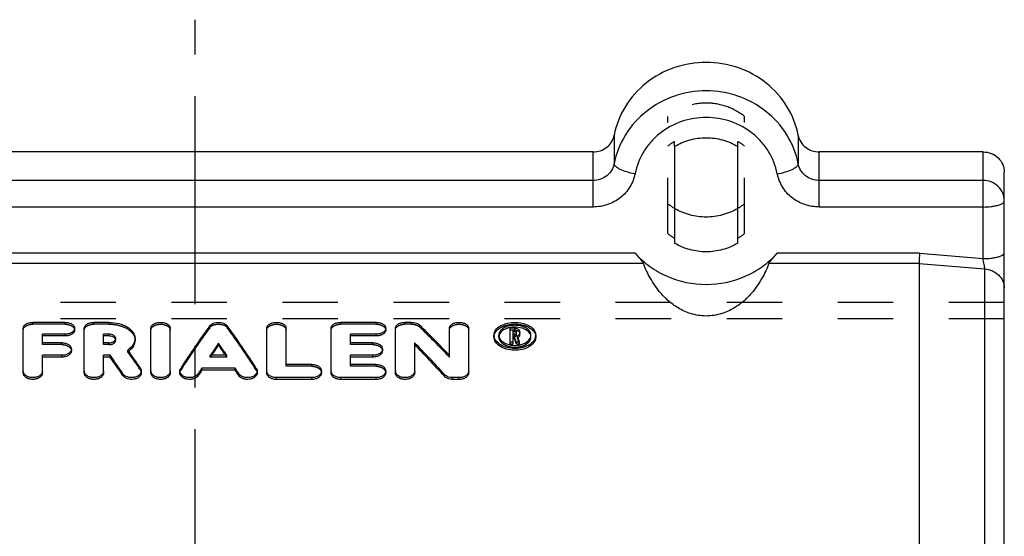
# Model space of a CAD drawing. Header units: millimetres. Extents: x 400 to 600, y 405 to 595.
# Tile 4 of 4: x 479 to 595, y 534 to 595. Entities that reach past the tile are written whole.
import ezdxf

# ---------------------------------------------------------------- set-up
doc = ezdxf.new("R2010")
doc.units = ezdxf.units.MM
doc.header["$LTSCALE"] = 65.185185
doc.linetypes.add('CENTER', pattern=[0.6, 0.375, -0.075, 0.075, -0.075])
doc.linetypes.add('HIDDEN', pattern=[0.2, 0.1, -0.1])
doc.layers.get('0').update_dxf_attribs({"linetype": 'CONTINUOUS'})
for name, color, linetype in [('ACHSEN_S', 7, 'CONTINUOUS'), ('DEFAULT_2', 8, 'HIDDEN'), ('KONST.EL_MIT_GEO', 7, 'CONTINUOUS')]:
    doc.layers.add(name, color=color, linetype=linetype)

msp = doc.modelspace()

# ---------------------------------------------------------------- linework, layer by layer
at = {"color": 7, "linetype": 'Continuous'}
for p, q in [((556.3, 580.05), (556.3, 568.68)), ((563.7, 568.68), (563.7, 580.05)), ((551.66, 567.5), (448.34, 567.5)), ((585.04, 567.5), (568.34, 567.5)), ((552.63, 566.3), (447.37, 566.3)), ((585, 566.3), (567.37, 566.3)), ((585, 566.3), (585, 507.87))]:
    msp.add_line(p, q, dxfattribs=at)
for points, knots in [([(556.3, 580.05), (556.85, 580.38), (558.06, 580.89), (560, 581.15), (561.94, 580.89), (563.15, 580.38), (563.7, 580.05)], [0, 0, 0, 0, 0.249227, 0.5, 0.750773, 1, 1, 1, 1]), ([(563.7, 572.76), (563.15, 572.43), (561.94, 571.92), (560, 571.66), (558.06, 571.92), (556.85, 572.43), (556.3, 572.76)], [0, 0, 0, 0, 0.249224, 0.5, 0.750776, 1, 1, 1, 1]), ([(563.7, 568.68), (563.15, 568.35), (561.94, 567.84), (560, 567.58), (558.06, 567.84), (556.85, 568.35), (556.3, 568.68)], [0, 0, 0, 0, 0.249223, 0.5, 0.750777, 1, 1, 1, 1]), ([(551.66, 567.5), (551.76, 567.39), (551.95, 567.18), (552.23, 566.86), (552.44, 566.61), (552.57, 566.43), (552.62, 566.34), (552.63, 566.3)], [0, 0, 0, 0, 0.280309, 0.558731, 0.81346, 0.919583, 1, 1, 1, 1]), ([(551.66, 567.5), (552.18, 566.93), (553.35, 565.88), (556.06, 564.33), (560, 563.51), (563.94, 564.33), (566.65, 565.88), (567.82, 566.93), (568.34, 567.5)], [0, 0, 0, 0, 0.123944, 0.248999, 0.5, 0.751, 0.876056, 1, 1, 1, 1]), ([(567.37, 566.3), (567.38, 566.34), (567.43, 566.43), (567.56, 566.61), (567.77, 566.86), (568.05, 567.18), (568.24, 567.39), (568.34, 567.5)], [0, 0, 0, 0, 0.080417, 0.18654, 0.441269, 0.719691, 1, 1, 1, 1]), ([(585.04, 567.5), (585.03, 567.27), (585.02, 566.94), (585.01, 566.54), (585, 566.37), (585, 566.3)], [0, 0, 0, 0, 0.581499, 0.827108, 1, 1, 1, 1]), ([(567.37, 566.3), (567.15, 565.72), (566.57, 564.49), (565.56, 563.02), (564.43, 561.86), (563.27, 561), (561.78, 560.31), (560, 560.03), (558.22, 560.31), (556.73, 561), (555.57, 561.86), (554.44, 563.02), (553.43, 564.49), (552.85, 565.72), (552.63, 566.3)], [0, 0, 0, 0, 0.091782, 0.198985, 0.260589, 0.329812, 0.409485, 0.5, 0.590515, 0.670188, 0.739412, 0.801015, 0.908218, 1, 1, 1, 1])]:
    msp.add_open_spline(points, degree=3, knots=knots, dxfattribs=at)
at = {"layer": 'ACHSEN_S', "color": 2, "linetype": 'CENTER'}
msp.add_line((500, 405.07), (500, 594.93), dxfattribs=at)
at = {"layer": 'DEFAULT_2', "color": 8, "linetype": 'HIDDEN'}
for p, q in [((555.5, 569.82), (555.5, 583.57)), ((564.5, 569.82), (564.5, 583.57)), ((556.3, 580.05), (556.3, 580.63)), ((563.7, 580.05), (563.7, 580.63))]:
    msp.add_line(p, q, dxfattribs=at)
for centre, start, end in [((559.88, 574.61), 120.7733, 128.7426), ((560.12, 574.61), 51.2574, 59.2267), ((559.89, 578.78), 231.2594, 239.2159), ((560.11, 578.78), 300.7841, 308.7406), ((559.88, 575.28), 231.2574, 239.2267), ((560.12, 575.28), 300.7733, 308.7426)]:
    msp.add_arc(centre, 7.01, start, end, dxfattribs=at)
msp.add_open_spline([(564.5, 583.57), (563.87, 584.07), (562.43, 584.87), (560, 585.27), (557.57, 584.87), (556.13, 584.07), (555.5, 583.57)], degree=3, knots=[0, 0, 0, 0, 0.248818, 0.5, 0.751182, 1, 1, 1, 1], dxfattribs=at)
at = {"layer": 'KONST.EL_MIT_GEO', "color": 7, "linetype": 'Continuous'}
for p, q in [((549.19, 581.35), (549.19, 578)), ((570.81, 581.35), (570.81, 578)), ((546.73, 579.4), (453.27, 579.4)), ((546.73, 572.93), (546.73, 579.4)), ((573.27, 572.93), (573.27, 579.4)), ((592.5, 579.4), (573.27, 579.4)), ((592.5, 566.87), (592.5, 579.4)), ((595, 422.99), (595, 577.01)), ((546.73, 576.05), (453.27, 576.05)), ((592.5, 576.05), (573.27, 576.05)), ((546.73, 572.93), (453.27, 572.93)), ((592.5, 572.93), (573.27, 572.93)), ((585.04, 567.5), (592.5, 566.87)), ((585, 566.3), (592.72, 565.65)), ((592.72, 434.35), (592.72, 565.65)), ((479.82, 553.46), (479.82, 558.69)), ((484.73, 559.38), (480.95, 559.38)), ((485.86, 558.48), (485.86, 558.69)), ((486.99, 553.46), (486.99, 558.69)), ((489.88, 559.38), (488.12, 559.38)), ((494.82, 553.46), (494.82, 558.69)), ((497.08, 553.46), (497.08, 558.69)), ((508.42, 553.46), (508.42, 558.69)), ((510.68, 554.44), (510.68, 558.69)), ((515.97, 553.46), (515.97, 558.69)), ((521.25, 559.38), (517.1, 559.38)), ((522.38, 558.48), (522.38, 558.69)), ((523.51, 553.46), (523.51, 558.69)), ((525.4, 559.38), (524.64, 559.38)), ((529.86, 555.52), (529.86, 558.69)), ((532.12, 553.46), (532.12, 558.69)), ((536.98, 556.83), (536.98, 558.69)), ((537.55, 558.69), (536.98, 558.69)), ((537.35, 557.98), (537.35, 558.46)), ((537.55, 558.46), (537.35, 558.46)), ((537.55, 558.25), (537.55, 558.46)), ((537.73, 558.09), (537.73, 558.35)), ((538.11, 557.88), (538.11, 558.35)), ((482.09, 556.98), (482.09, 557.99)), ((484.73, 557.99), (482.09, 557.99)), ((484.73, 557.78), (482.09, 557.78)), ((484.73, 557.78), (484.73, 557.99)), ((489.26, 556.98), (489.26, 557.99)), ((489.88, 557.99), (489.26, 557.99)), ((489.88, 557.78), (489.26, 557.78)), ((489.88, 557.78), (489.88, 557.99)), ((518.23, 556.98), (518.23, 557.99)), ((521.25, 557.99), (518.23, 557.99)), ((521.25, 557.78), (518.23, 557.78)), ((521.25, 557.78), (521.25, 557.99)), ((535.09, 557.88), (535.09, 557.9)), ((535.66, 557.9), (535.66, 557.88)), ((537.55, 558.25), (537.35, 558.25)), ((537.55, 557.98), (537.35, 557.98)), ((537.35, 556.83), (537.35, 557.74)), ((537.47, 557.74), (537.35, 557.74)), ((537.47, 557.53), (537.35, 557.53)), ((537.47, 557.53), (537.47, 557.74)), ((539.43, 557.88), (539.43, 557.9)), ((540, 557.9), (540, 557.88)), ((540, 557.66), (540, 557.7)), ((484.35, 556.98), (482.09, 556.98)), ((485.48, 556.04), (485.48, 556.25)), ((489.88, 556.98), (489.26, 556.98)), ((502.75, 556.72), (502.75, 556.94)), ((520.87, 556.98), (518.23, 556.98)), ((522, 556.04), (522, 556.25)), ((525.78, 553.46), (525.78, 556.98)), ((537.35, 557.04), (536.98, 557.04)), ((537.35, 556.83), (536.98, 556.83)), ((537.72, 556.83), (537.72, 557.04)), ((538.1, 557.04), (537.72, 557.04)), ((538.1, 556.83), (537.72, 556.83)), ((538.1, 556.83), (538.1, 557.04)), ((482.09, 553.46), (482.09, 555.51)), ((484.35, 555.51), (482.09, 555.51)), ((484.35, 555.3), (482.09, 555.3)), ((484.35, 555.3), (484.35, 555.51)), ((489.26, 553.46), (489.26, 555.51)), ((490.03, 555.51), (489.26, 555.51)), ((490.03, 555.3), (489.26, 555.3)), ((490.03, 555.3), (490.03, 555.51)), ((503.71, 555.51), (501.79, 555.51)), ((518.23, 554.44), (518.23, 555.51)), ((520.87, 555.51), (518.23, 555.51)), ((520.87, 555.3), (518.23, 555.3)), ((520.87, 555.3), (520.87, 555.51)), ((500.79, 553.78), (500.79, 553.99)), ((504.71, 553.99), (500.79, 553.99)), ((504.71, 553.78), (500.79, 553.78)), ((504.71, 553.78), (504.71, 553.99)), ((513.7, 554.44), (510.68, 554.44)), ((521.25, 554.44), (518.23, 554.44)), ((491.53, 553.13), (491.53, 553.34)), ((493.69, 553.46), (493.69, 553.67)), ((498.21, 553.46), (498.21, 553.67)), ((500.38, 553.14), (500.38, 553.36)), ((505.12, 553.14), (505.12, 553.36)), ((507.29, 553.46), (507.29, 553.67)), ((509.55, 552.67), (509.55, 552.89)), ((513.7, 552.89), (509.55, 552.89)), ((513.7, 552.67), (509.55, 552.67)), ((513.7, 552.67), (513.7, 552.89)), ((514.83, 553.46), (514.83, 553.67)), ((517.1, 552.67), (517.1, 552.89)), ((521.25, 552.89), (517.1, 552.89)), ((521.25, 552.67), (517.1, 552.67)), ((521.25, 552.67), (521.25, 552.89)), ((522.38, 553.46), (522.38, 553.67)), ((529.27, 553.04), (529.27, 553.26)), ((530.23, 552.67), (530.23, 552.89)), ((530.99, 552.89), (530.23, 552.89)), ((530.99, 552.67), (530.23, 552.67)), ((530.99, 552.67), (530.99, 552.89))]:
    msp.add_line(p, q, dxfattribs=at)
at = {"layer": 'KONST.EL_MIT_GEO', "color": 8, "linetype": 'HIDDEN'}
for p, q in [((595, 561.72), (405, 561.72)), ((595, 559.8), (405, 559.8)), ((480.95, 559.17), (480.95, 559.38)), ((484.73, 559.17), (480.95, 559.17)), ((484.73, 559.17), (484.73, 559.38)), ((488.12, 559.17), (488.12, 559.38)), ((489.88, 559.17), (488.12, 559.17)), ((489.88, 559.17), (489.88, 559.38)), ((501.71, 558.76), (501.71, 558.97)), ((503.79, 558.76), (503.79, 558.97)), ((517.1, 559.17), (517.1, 559.38)), ((521.25, 559.17), (517.1, 559.17)), ((521.25, 559.17), (521.25, 559.38)), ((524.64, 559.17), (524.64, 559.38)), ((525.4, 559.17), (524.64, 559.17)), ((525.4, 559.17), (525.4, 559.38)), ((526.36, 558.84), (526.36, 559.06)), ((537.55, 558.48), (536.98, 558.48)), ((537.55, 558.48), (537.55, 558.69)), ((490.68, 557.28), (490.68, 557.49)), ((492.95, 557.28), (492.95, 557.49)), ((535.09, 557.66), (535.09, 557.88)), ((535.66, 557.66), (535.66, 557.88)), ((537.35, 557.76), (537.35, 557.98)), ((537.55, 557.76), (537.35, 557.76)), ((537.55, 557.76), (537.55, 557.98)), ((537.73, 557.88), (537.73, 558.09)), ((537.84, 557.58), (537.84, 557.79)), ((539.43, 557.66), (539.43, 557.88)), ((540, 557.7), (540, 557.88)), ((482.09, 556.77), (482.09, 556.98)), ((484.35, 556.77), (482.09, 556.77)), ((484.35, 556.77), (484.35, 556.98)), ((489.26, 556.77), (489.26, 556.98)), ((489.88, 556.77), (489.26, 556.77)), ((489.88, 556.77), (489.88, 556.98)), ((492.09, 555.92), (492.09, 556.13)), ((518.23, 556.77), (518.23, 556.98)), ((520.87, 556.77), (518.23, 556.77)), ((520.87, 556.77), (520.87, 556.98)), ((501.79, 555.3), (501.79, 555.51)), ((503.71, 555.3), (501.79, 555.3)), ((503.71, 555.3), (503.71, 555.51)), ((529.86, 555.3), (529.86, 555.52)), ((493.58, 553.79), (493.58, 554)), ((498.31, 553.77), (498.31, 553.98)), ((507.19, 553.77), (507.19, 553.98)), ((510.68, 554.23), (510.68, 554.44)), ((513.7, 554.23), (510.68, 554.23)), ((513.7, 554.23), (513.7, 554.44)), ((518.23, 554.23), (518.23, 554.44)), ((521.25, 554.23), (518.23, 554.23)), ((521.25, 554.23), (521.25, 554.44))]:
    msp.add_line(p, q, dxfattribs=at)
at = {"layer": 'KONST.EL_MIT_GEO', "color": 7, "linetype": 'Continuous'}
for centre, radius, start, end in [((537.51, 555.97), 2.85, 97.8003, 103.2969), ((537.54, 555.78), 3.04, 92.5629, 97.8132), ((537.55, 555.71), 3.11, 87.4179, 92.5819), ((536.06, 557.87), 0.972, 165.9832, 178.6256), ((536.07, 557.88), 0.981, 180.0963, 191.578), ((536.41, 557.88), 0.754, 180.116, 192.1604), ((538.68, 557.88), 0.754, 347.8397, 359.884), ((538.96, 557.89), 1.04, 342.3316, 348.4372), ((539.03, 557.87), 0.972, 1.3744, 14.0169), ((539.02, 557.88), 0.981, 348.4222, 359.9037), ((539.04, 557.66), 0.964, 353.5338, 359.9818), ((490.63, 558.09), 2.62, 306.6567, 307.5591), ((537.53, 559.44), 2.76, 258.6896, 261.5786), ((537.55, 559.59), 2.91, 261.6285, 275.5947), ((537.55, 559.52), 2.84, 275.5839, 278.4194), ((537.57, 559.44), 2.76, 278.4185, 281.6696), ((480.36, 553.67), 0.536, 180.0235, 187.3783), ((487.53, 553.67), 0.536, 180.0235, 187.3783), ((495.35, 553.67), 0.536, 180.0235, 187.3783), ((508.95, 553.67), 0.536, 180.0235, 187.3788), ((516.5, 553.67), 0.536, 180.0235, 187.3788), ((524.05, 553.67), 0.536, 180.0235, 187.3783)]:
    msp.add_arc(centre, radius, start, end, dxfattribs=at)
at = {"layer": 'KONST.EL_MIT_GEO', "color": 8, "linetype": 'HIDDEN'}
for centre, radius, start, end in [((536.4, 557.66), 0.737, 171.5476, 179.9778), ((537.61, 558.18), 0.639, 290.8762, 297.294), ((538.69, 557.66), 0.737, 0.0222, 8.4525), ((490.57, 558.17), 2.72, 304.0321, 306.6462)]:
    msp.add_arc(centre, radius, start, end, dxfattribs=at)
at = {"layer": 'KONST.EL_MIT_GEO', "color": 7, "linetype": 'Continuous'}
for centre, major_axis, ratio, start_param, end_param in [((497.17, 500), (25.05, 73.46), 0.281292, 0.74067, 0.845945), ((508.33, 500), (-25.05, 73.46), 0.281292, -0.845945, -0.74067), ((532.9, 500), (-38.08, 72.53), 0.358646, -0.905458, -0.829206), ((539.32, 500), (-11.85, 73.78), 0.152912, -0.711906, -0.696875), ((539.32, 500), (-11.8, 73.48), 0.152912, -0.711504, -0.696412), ((539.7, 500), (-11.85, 73.78), 0.152912, 5.57128, 5.58744), ((494.8, 500), (-26.79, 73.38), 0.294295, 5.426112, 5.469491), ((499.65, 500), (25.05, 73.46), 0.281292, 0.78525, 0.815011), ((499.65, 500), (24.95, 73.16), 0.281292, 0.784857, 0.810337), ((505.86, 500), (-25.05, 73.46), 0.281292, -0.815011, -0.78525), ((505.86, 500), (-24.95, 73.16), 0.281292, 5.472848, 5.498328), ((530.23, 500), (-38.08, 72.53), 0.358646, -0.950764, -0.874794), ((530.23, 500), (-37.92, 72.23), 0.358646, -0.950679, -0.874398), ((492.3, 500), (-26.79, 73.38), 0.294295, -0.870044, -0.826444), ((492.3, 500), (-26.69, 73.08), 0.294295, -0.869953, -0.826174), ((499.65, 500), (25.05, 73.46), 0.281292, 0.845731, 0.858306), ((499.65, 500), (24.95, 73.16), 0.281292, 0.845587, 0.858213), ((505.86, 500), (-25.05, 73.46), 0.281292, -0.858306, -0.845731), ((505.86, 500), (-24.95, 73.16), 0.281292, -0.858213, -0.845587)]:
    msp.add_ellipse(centre, major_axis=major_axis, ratio=ratio, start_param=start_param, end_param=end_param, dxfattribs=at)
at = {"layer": 'KONST.EL_MIT_GEO', "color": 8, "linetype": 'HIDDEN'}
for centre, major_axis, ratio, start_param, end_param in [((497.17, 500), (24.95, 73.16), 0.281292, 0.740093, 0.845801), ((508.33, 500), (-24.95, 73.16), 0.281292, -0.845801, -0.740093), ((532.9, 500), (-37.92, 72.23), 0.358646, -0.905188, -0.828621), ((539.7, 500), (-11.8, 73.48), 0.152912, -0.711504, -0.695277), ((494.8, 500), (-26.69, 73.08), 0.294295, -0.856928, -0.813372), ((499.65, 500), (24.95, 73.16), 0.281292, 0.810337, 0.814741), ((505.86, 500), (-24.95, 73.16), 0.281292, -0.814741, -0.810337)]:
    msp.add_ellipse(centre, major_axis=major_axis, ratio=ratio, start_param=start_param, end_param=end_param, dxfattribs=at)
at = {"layer": 'KONST.EL_MIT_GEO', "color": 7, "linetype": 'Continuous'}
for points, knots in [([(570.81, 581.35), (570.57, 582.54), (569.66, 584.87), (567.14, 587.68), (563.79, 589.5), (560, 590.13), (556.21, 589.5), (552.86, 587.68), (550.34, 584.87), (549.43, 582.54), (549.19, 581.35)], [0, 0, 0, 0, 0.122546, 0.246748, 0.372785, 0.5, 0.627215, 0.753252, 0.877454, 1, 1, 1, 1]), ([(570.81, 578), (570.57, 579.19), (569.66, 581.52), (567.14, 584.33), (563.79, 586.15), (560, 586.78), (556.21, 586.15), (552.86, 584.33), (550.34, 581.52), (549.43, 579.19), (549.19, 578)], [0, 0, 0, 0, 0.122546, 0.246748, 0.372785, 0.5, 0.627215, 0.753252, 0.877454, 1, 1, 1, 1]), ([(568.35, 576.83), (568.17, 577.75), (567.64, 579.1), (566.5, 580.62), (565.1, 581.95), (562.93, 583.13), (560, 583.61), (557.07, 583.13), (554.9, 581.95), (553.5, 580.62), (552.36, 579.1), (551.83, 577.75), (551.65, 576.83)], [0, 0, 0, 0, 0.12243, 0.184473, 0.246987, 0.372905, 0.5, 0.627095, 0.753013, 0.815527, 0.87757, 1, 1, 1, 1]), ([(546.73, 579.4), (547.02, 579.4), (547.6, 579.49), (548.36, 579.91), (548.93, 580.55), (549.14, 581.08), (549.19, 581.35)], [0, 0, 0, 0, 0.254434, 0.506503, 0.754903, 1, 1, 1, 1]), ([(570.81, 581.35), (570.86, 581.08), (571.07, 580.55), (571.64, 579.91), (572.4, 579.49), (572.98, 579.4), (573.27, 579.4)], [0, 0, 0, 0, 0.245097, 0.493497, 0.745566, 1, 1, 1, 1]), ([(592.5, 579.4), (592.82, 579.4), (593.48, 579.28), (594.31, 578.75), (594.87, 577.95), (595, 577.32), (595, 577.01)], [0, 0, 0, 0, 0.255098, 0.50724, 0.755142, 1, 1, 1, 1]), ([(549.19, 578), (549.14, 577.73), (548.93, 577.2), (548.36, 576.56), (547.6, 576.14), (547.02, 576.05), (546.73, 576.05)], [0, 0, 0, 0, 0.245097, 0.493497, 0.745566, 1, 1, 1, 1]), ([(551.65, 576.83), (551.33, 576.88), (550.74, 577.02), (550.06, 577.27), (549.62, 577.5), (549.35, 577.69), (549.19, 577.88), (549.19, 578)], [0, 0, 0, 0, 0.343751, 0.646779, 0.77033, 0.870517, 1, 1, 1, 1]), ([(568.35, 576.83), (568.67, 576.88), (569.26, 577.02), (569.94, 577.27), (570.38, 577.5), (570.65, 577.69), (570.81, 577.88), (570.81, 578)], [0, 0, 0, 0, 0.343751, 0.646779, 0.77033, 0.870517, 1, 1, 1, 1]), ([(573.27, 576.05), (572.98, 576.05), (572.4, 576.14), (571.64, 576.56), (571.07, 577.2), (570.86, 577.73), (570.81, 578)], [0, 0, 0, 0, 0.254434, 0.506503, 0.754903, 1, 1, 1, 1]), ([(551.65, 576.83), (551.54, 576.28), (551.12, 575.22), (549.98, 573.95), (548.46, 573.12), (547.31, 572.93), (546.73, 572.93)], [0, 0, 0, 0, 0.245092, 0.493497, 0.745572, 1, 1, 1, 1]), ([(573.27, 572.93), (572.69, 572.93), (571.54, 573.12), (570.02, 573.95), (568.88, 575.22), (568.46, 576.28), (568.35, 576.83)], [0, 0, 0, 0, 0.254428, 0.506503, 0.754908, 1, 1, 1, 1]), ([(595, 573.66), (595, 573.97), (594.87, 574.6), (594.31, 575.4), (593.48, 575.93), (592.82, 576.05), (592.5, 576.05)], [0, 0, 0, 0, 0.244859, 0.492761, 0.744904, 1, 1, 1, 1]), ([(592.5, 572.93), (592.82, 572.93), (593.29, 572.95), (593.87, 573.04), (594.25, 573.13), (594.56, 573.24), (594.83, 573.37), (595, 573.55), (595, 573.66)], [0, 0, 0, 0, 0.352865, 0.513934, 0.657363, 0.778844, 0.875728, 1, 1, 1, 1]), ([(592.5, 566.87), (592.82, 566.87), (593.29, 566.89), (593.87, 566.98), (594.25, 567.07), (594.56, 567.18), (594.83, 567.31), (595, 567.48), (595, 567.6)], [0, 0, 0, 0, 0.352877, 0.51393, 0.657362, 0.778842, 0.875724, 1, 1, 1, 1]), ([(592.72, 565.65), (592.71, 565.72), (592.69, 565.9), (592.62, 566.3), (592.55, 566.63), (592.5, 566.87)], [0, 0, 0, 0, 0.17473, 0.422276, 1, 1, 1, 1]), ([(592.72, 565.65), (593.02, 565.63), (593.62, 565.48), (594.37, 564.98), (594.88, 564.25), (595, 563.68), (595, 563.41)], [0, 0, 0, 0, 0.261789, 0.516319, 0.761448, 1, 1, 1, 1]), ([(479.82, 558.69), (479.82, 558.79), (479.9, 558.99), (480.16, 559.21), (480.53, 559.35), (480.81, 559.38), (480.95, 559.38)], [0, 0, 0, 0, 0.191952, 0.421042, 0.695951, 1, 1, 1, 1]), ([(484.73, 559.38), (484.87, 559.38), (485.15, 559.35), (485.52, 559.21), (485.79, 558.99), (485.86, 558.79), (485.86, 558.69)], [0, 0, 0, 0, 0.30405, 0.57896, 0.808061, 1, 1, 1, 1]), ([(485.86, 558.69), (485.86, 558.6), (485.78, 558.4), (485.52, 558.17), (485.15, 558.03), (484.87, 557.99), (484.73, 557.99)], [0, 0, 0, 0, 0.192231, 0.422512, 0.697399, 1, 1, 1, 1]), ([(485.86, 558.48), (485.86, 558.39), (485.78, 558.18), (485.52, 557.96), (485.15, 557.81), (484.87, 557.78), (484.73, 557.78)], [0, 0, 0, 0, 0.192152, 0.422411, 0.697332, 1, 1, 1, 1]), ([(486.99, 558.69), (486.99, 558.79), (487.07, 558.99), (487.33, 559.21), (487.7, 559.35), (487.98, 559.38), (488.12, 559.38)], [0, 0, 0, 0, 0.191952, 0.421042, 0.695951, 1, 1, 1, 1]), ([(489.88, 559.38), (490.28, 559.38), (491.03, 559.29), (491.9, 558.96), (492.43, 558.57), (492.72, 558.24), (492.91, 557.88), (492.95, 557.62), (492.95, 557.49)], [0, 0, 0, 0, 0.300837, 0.573213, 0.693624, 0.803063, 0.903775, 1, 1, 1, 1]), ([(494.82, 558.69), (494.82, 558.79), (494.89, 558.99), (495.16, 559.21), (495.52, 559.35), (495.95, 559.4), (496.38, 559.35), (496.74, 559.21), (497.01, 558.99), (497.08, 558.79), (497.08, 558.69)], [0, 0, 0, 0, 0.095976, 0.210521, 0.347987, 0.5, 0.652013, 0.789479, 0.904024, 1, 1, 1, 1]), ([(501.71, 558.97), (501.81, 559.11), (502.16, 559.32), (502.75, 559.41), (503.34, 559.32), (503.69, 559.11), (503.79, 558.97)], [0, 0, 0, 0, 0.224048, 0.5, 0.775952, 1, 1, 1, 1]), ([(508.42, 558.69), (508.42, 558.79), (508.49, 558.99), (508.76, 559.21), (509.13, 559.35), (509.55, 559.4), (509.98, 559.35), (510.34, 559.21), (510.61, 558.99), (510.68, 558.79), (510.68, 558.69)], [0, 0, 0, 0, 0.095976, 0.210521, 0.347987, 0.5, 0.652013, 0.789479, 0.904024, 1, 1, 1, 1]), ([(515.97, 558.69), (515.97, 558.79), (516.04, 558.99), (516.31, 559.21), (516.67, 559.35), (516.95, 559.38), (517.1, 559.38)], [0, 0, 0, 0, 0.191952, 0.421042, 0.695951, 1, 1, 1, 1]), ([(521.25, 559.38), (521.39, 559.38), (521.67, 559.35), (522.04, 559.21), (522.31, 558.99), (522.38, 558.79), (522.38, 558.69)], [0, 0, 0, 0, 0.30405, 0.57896, 0.808061, 1, 1, 1, 1]), ([(522.38, 558.69), (522.38, 558.6), (522.31, 558.4), (522.04, 558.17), (521.67, 558.03), (521.39, 557.99), (521.25, 557.99)], [0, 0, 0, 0, 0.192231, 0.422512, 0.697399, 1, 1, 1, 1]), ([(522.38, 558.48), (522.38, 558.39), (522.31, 558.18), (522.04, 557.96), (521.67, 557.81), (521.39, 557.78), (521.25, 557.78)], [0, 0, 0, 0, 0.192152, 0.422411, 0.697332, 1, 1, 1, 1]), ([(523.51, 558.69), (523.51, 558.79), (523.59, 558.99), (523.85, 559.21), (524.22, 559.35), (524.5, 559.38), (524.64, 559.38)], [0, 0, 0, 0, 0.191952, 0.421042, 0.695951, 1, 1, 1, 1]), ([(525.4, 559.38), (525.59, 559.38), (525.93, 559.33), (526.25, 559.17), (526.36, 559.06)], [0, 0, 0, 0, 0.540627, 1, 1, 1, 1]), ([(529.86, 558.69), (529.86, 558.79), (529.93, 558.99), (530.2, 559.21), (530.56, 559.35), (530.99, 559.4), (531.41, 559.35), (531.78, 559.21), (532.05, 558.99), (532.12, 558.79), (532.12, 558.69)], [0, 0, 0, 0, 0.095976, 0.210521, 0.347987, 0.5, 0.652013, 0.789479, 0.904024, 1, 1, 1, 1]), ([(535.12, 558.11), (535.17, 558.3), (535.39, 558.67), (535.96, 559.07), (536.71, 559.32), (537.55, 559.41), (538.38, 559.32), (539.13, 559.07), (539.7, 558.67), (539.92, 558.3), (539.97, 558.11)], [0, 0, 0, 0, 0.098989, 0.216117, 0.352264, 0.5, 0.647736, 0.783883, 0.901011, 1, 1, 1, 1]), ([(539.41, 558.07), (539.37, 558.21), (539.19, 558.5), (538.75, 558.8), (538.18, 558.99), (537.55, 559.06), (536.91, 558.99), (536.34, 558.8), (535.9, 558.5), (535.72, 558.21), (535.68, 558.07)], [0, 0, 0, 0, 0.099339, 0.216789, 0.352794, 0.5, 0.647207, 0.783211, 0.900661, 1, 1, 1, 1]), ([(536.86, 558.74), (536.74, 558.72), (536.34, 558.59), (535.95, 558.35), (535.79, 558.09)], [0, 0, 0, 0, 0.285522, 1, 1, 1, 1]), ([(537.55, 558.69), (537.62, 558.69), (537.76, 558.68), (537.94, 558.61), (538.07, 558.49), (538.11, 558.39), (538.11, 558.35)], [0, 0, 0, 0, 0.302678, 0.577127, 0.806883, 1, 1, 1, 1]), ([(537.73, 558.35), (537.73, 558.38), (537.67, 558.45), (537.59, 558.46), (537.55, 558.46)], [0, 0, 0, 0, 0.417272, 1, 1, 1, 1]), ([(539.3, 558.09), (539.15, 558.32), (538.62, 558.69), (538.02, 558.8), (537.69, 558.82)], [0, 0, 0, 0, 0.446904, 1, 1, 1, 1]), ([(490.68, 557.49), (490.68, 557.56), (490.63, 557.71), (490.44, 557.87), (490.18, 557.97), (489.99, 557.99), (489.88, 557.99)], [0, 0, 0, 0, 0.19571, 0.426184, 0.699479, 1, 1, 1, 1]), ([(490.49, 557.61), (490.45, 557.64), (490.26, 557.74), (490.05, 557.78), (489.88, 557.78)], [0, 0, 0, 0, 0.227933, 1, 1, 1, 1]), ([(489.88, 556.98), (489.94, 556.98), (490.15, 557), (490.36, 557.07), (490.49, 557.16)], [0, 0, 0, 0, 0.268542, 1, 1, 1, 1]), ([(490.67, 557.39), (490.66, 557.41), (490.62, 557.49), (490.55, 557.57), (490.49, 557.61)], [0, 0, 0, 0, 0.230979, 1, 1, 1, 1]), ([(490.49, 557.16), (490.54, 557.2), (490.64, 557.3), (490.68, 557.43), (490.68, 557.49)], [0, 0, 0, 0, 0.536414, 1, 1, 1, 1]), ([(492.95, 557.49), (492.95, 557.37), (492.91, 557.11), (492.67, 556.6), (492.34, 556.3), (492.09, 556.13)], [0, 0, 0, 0, 0.224002, 0.461395, 1, 1, 1, 1]), ([(492.95, 557.28), (492.95, 557.05), (492.79, 556.54), (492.44, 556.18), (492.22, 556.01)], [0, 0, 0, 0, 0.463395, 1, 1, 1, 1]), ([(539.99, 557.55), (539.97, 557.35), (539.77, 556.92), (539.17, 556.45), (538.37, 556.15), (537.46, 556.06), (536.56, 556.19), (535.79, 556.52), (535.32, 556.96), (535.12, 557.36), (535.09, 557.56), (535.09, 557.66)], [0, 0, 0, 0, 0.099055, 0.217369, 0.355518, 0.5049, 0.653088, 0.788028, 0.902364, 0.952608, 1, 1, 1, 1]), ([(539.95, 557.57), (539.89, 557.38), (539.64, 557.01), (539.05, 556.61), (538.3, 556.36), (537.46, 556.28), (536.63, 556.39), (535.9, 556.68), (535.36, 557.11), (535.15, 557.49), (535.11, 557.68)], [0, 0, 0, 0, 0.101643, 0.221843, 0.359018, 0.505441, 0.6508, 0.785061, 0.901406, 1, 1, 1, 1]), ([(535.79, 558.09), (535.77, 558.07), (535.72, 557.97), (535.68, 557.85), (535.67, 557.77)], [0, 0, 0, 0, 0.259455, 1, 1, 1, 1]), ([(535.68, 557.72), (535.68, 557.7), (535.7, 557.6), (535.74, 557.52), (535.78, 557.46)], [0, 0, 0, 0, 0.243313, 1, 1, 1, 1]), ([(535.78, 557.46), (535.83, 557.37), (536.14, 557), (536.62, 556.81), (536.98, 556.73)], [0, 0, 0, 0, 0.216549, 1, 1, 1, 1]), ([(537.55, 557.98), (537.59, 557.98), (537.67, 557.99), (537.73, 558.06), (537.73, 558.09)], [0, 0, 0, 0, 0.581326, 1, 1, 1, 1]), ([(537.69, 558.2), (537.69, 558.21), (537.66, 558.22), (537.64, 558.23), (537.62, 558.24)], [0, 0, 0, 0, 0.230565, 1, 1, 1, 1]), ([(537.73, 558.13), (537.73, 558.15), (537.72, 558.18), (537.7, 558.2), (537.69, 558.2)], [0, 0, 0, 0, 0.718722, 1, 1, 1, 1]), ([(538.11, 558.09), (538.11, 558.03), (538.04, 557.89), (537.91, 557.82), (537.84, 557.79)], [0, 0, 0, 0, 0.440646, 1, 1, 1, 1]), ([(538.08, 557.76), (538.07, 557.75), (538.02, 557.68), (537.96, 557.63), (537.9, 557.61)], [0, 0, 0, 0, 0.226991, 1, 1, 1, 1]), ([(538.12, 556.74), (538.25, 556.77), (538.7, 556.89), (539.14, 557.17), (539.31, 557.46)], [0, 0, 0, 0, 0.285638, 1, 1, 1, 1]), ([(539.42, 557.77), (539.42, 557.8), (539.4, 557.91), (539.35, 558.02), (539.3, 558.09)], [0, 0, 0, 0, 0.24347, 1, 1, 1, 1]), ([(539.31, 557.46), (539.32, 557.48), (539.37, 557.56), (539.4, 557.65), (539.41, 557.72)], [0, 0, 0, 0, 0.258398, 1, 1, 1, 1]), ([(484.35, 556.98), (484.5, 556.98), (484.78, 556.95), (485.14, 556.8), (485.41, 556.57), (485.48, 556.35), (485.48, 556.25)], [0, 0, 0, 0, 0.297539, 0.569309, 0.800756, 1, 1, 1, 1]), ([(485.48, 556.25), (485.48, 556.16), (485.41, 555.94), (485.15, 555.7), (484.78, 555.55), (484.5, 555.51), (484.35, 555.51)], [0, 0, 0, 0, 0.199487, 0.432037, 0.703786, 1, 1, 1, 1]), ([(485.48, 556.04), (485.48, 555.94), (485.41, 555.73), (485.15, 555.49), (484.78, 555.34), (484.5, 555.3), (484.35, 555.3)], [0, 0, 0, 0, 0.199444, 0.431982, 0.70375, 1, 1, 1, 1]), ([(520.87, 556.98), (521.02, 556.98), (521.3, 556.95), (521.67, 556.8), (521.93, 556.57), (522, 556.35), (522, 556.25)], [0, 0, 0, 0, 0.297539, 0.569309, 0.800756, 1, 1, 1, 1]), ([(522, 556.25), (522, 556.16), (521.93, 555.94), (521.67, 555.7), (521.3, 555.55), (521.02, 555.51), (520.87, 555.51)], [0, 0, 0, 0, 0.199487, 0.432037, 0.703786, 1, 1, 1, 1]), ([(522, 556.04), (522, 555.94), (521.93, 555.73), (521.67, 555.49), (521.3, 555.34), (521.02, 555.3), (520.87, 555.3)], [0, 0, 0, 0, 0.199444, 0.431982, 0.70375, 1, 1, 1, 1]), ([(493.58, 554), (493.6, 553.97), (493.66, 553.87), (493.69, 553.76), (493.69, 553.67)], [0, 0, 0, 0, 0.261023, 1, 1, 1, 1]), ([(498.21, 553.67), (498.21, 553.7), (498.22, 553.81), (498.27, 553.91), (498.31, 553.98)], [0, 0, 0, 0, 0.244837, 1, 1, 1, 1]), ([(507.19, 553.98), (507.21, 553.96), (507.26, 553.86), (507.29, 553.75), (507.29, 553.67)], [0, 0, 0, 0, 0.259977, 1, 1, 1, 1]), ([(513.7, 554.44), (513.85, 554.44), (514.13, 554.41), (514.5, 554.25), (514.76, 554), (514.83, 553.77), (514.83, 553.67)], [0, 0, 0, 0, 0.291615, 0.56048, 0.794065, 1, 1, 1, 1]), ([(521.25, 554.44), (521.39, 554.44), (521.68, 554.41), (522.05, 554.25), (522.31, 554), (522.38, 553.77), (522.38, 553.67)], [0, 0, 0, 0, 0.291615, 0.56048, 0.794065, 1, 1, 1, 1]), ([(482.09, 553.46), (482.09, 553.35), (482.02, 553.13), (481.75, 552.88), (481.38, 552.71), (480.95, 552.66), (480.53, 552.71), (480.16, 552.88), (479.89, 553.13), (479.82, 553.35), (479.82, 553.46)], [0, 0, 0, 0, 0.103067, 0.220368, 0.354807, 0.5, 0.645194, 0.779632, 0.896933, 1, 1, 1, 1]), ([(482.09, 553.67), (482.09, 553.57), (482.02, 553.35), (481.77, 553.1), (481.42, 552.94), (481, 552.87), (480.58, 552.91), (480.21, 553.06), (479.93, 553.29), (479.84, 553.5), (479.83, 553.6)], [0, 0, 0, 0, 0.10236, 0.21825, 0.35084, 0.494578, 0.639564, 0.775461, 0.895332, 1, 1, 1, 1]), ([(489.26, 553.46), (489.26, 553.35), (489.19, 553.13), (488.92, 552.88), (488.55, 552.71), (488.12, 552.66), (487.7, 552.71), (487.33, 552.88), (487.06, 553.13), (486.99, 553.35), (486.99, 553.46)], [0, 0, 0, 0, 0.103067, 0.220368, 0.354807, 0.5, 0.645194, 0.779632, 0.896933, 1, 1, 1, 1]), ([(489.26, 553.67), (489.26, 553.57), (489.19, 553.35), (488.94, 553.1), (488.59, 552.94), (488.17, 552.87), (487.75, 552.91), (487.38, 553.06), (487.1, 553.29), (487.01, 553.5), (487, 553.6)], [0, 0, 0, 0, 0.10236, 0.21825, 0.35084, 0.494578, 0.639564, 0.775461, 0.895332, 1, 1, 1, 1]), ([(493.69, 553.67), (493.69, 553.58), (493.64, 553.39), (493.44, 553.16), (493.15, 552.99), (492.68, 552.86), (492.07, 552.9), (491.65, 553.16), (491.53, 553.34)], [0, 0, 0, 0, 0.100279, 0.21155, 0.337623, 0.475724, 0.757526, 1, 1, 1, 1]), ([(493.69, 553.46), (493.69, 553.37), (493.64, 553.18), (493.44, 552.95), (493.15, 552.77), (492.68, 552.65), (492.07, 552.69), (491.65, 552.95), (491.53, 553.13)], [0, 0, 0, 0, 0.100271, 0.211539, 0.337612, 0.475716, 0.757526, 1, 1, 1, 1]), ([(497.08, 553.67), (497.08, 553.57), (497.02, 553.35), (496.77, 553.1), (496.41, 552.94), (496, 552.87), (495.58, 552.91), (495.21, 553.06), (494.93, 553.29), (494.84, 553.5), (494.82, 553.6)], [0, 0, 0, 0, 0.10236, 0.21825, 0.35084, 0.494578, 0.639564, 0.775461, 0.895332, 1, 1, 1, 1]), ([(497.08, 553.46), (497.08, 553.35), (497.01, 553.13), (496.75, 552.88), (496.38, 552.71), (495.95, 552.66), (495.52, 552.71), (495.15, 552.88), (494.89, 553.13), (494.82, 553.35), (494.82, 553.46)], [0, 0, 0, 0, 0.103067, 0.220368, 0.354807, 0.5, 0.645194, 0.779632, 0.896933, 1, 1, 1, 1]), ([(500.38, 553.36), (500.27, 553.18), (499.95, 552.97), (499.5, 552.88), (499.12, 552.89), (498.76, 552.98), (498.47, 553.16), (498.27, 553.39), (498.21, 553.58), (498.21, 553.67)], [0, 0, 0, 0, 0.24058, 0.380597, 0.523908, 0.662157, 0.788419, 0.899774, 1, 1, 1, 1]), ([(500.38, 553.14), (500.27, 552.96), (499.95, 552.76), (499.5, 552.67), (499.12, 552.68), (498.76, 552.77), (498.47, 552.94), (498.27, 553.18), (498.21, 553.37), (498.21, 553.46)], [0, 0, 0, 0, 0.24058, 0.3806, 0.523916, 0.662168, 0.78843, 0.899782, 1, 1, 1, 1]), ([(507.29, 553.67), (507.29, 553.58), (507.24, 553.39), (507.03, 553.16), (506.74, 552.98), (506.39, 552.89), (506, 552.88), (505.55, 552.97), (505.23, 553.18), (505.12, 553.36)], [0, 0, 0, 0, 0.100226, 0.211581, 0.337843, 0.476092, 0.619403, 0.75942, 1, 1, 1, 1]), ([(507.29, 553.46), (507.29, 553.37), (507.24, 553.18), (507.03, 552.94), (506.74, 552.77), (506.39, 552.68), (506, 552.67), (505.55, 552.76), (505.23, 552.96), (505.12, 553.14)], [0, 0, 0, 0, 0.100218, 0.21157, 0.337832, 0.476085, 0.6194, 0.75942, 1, 1, 1, 1]), ([(509.55, 552.89), (509.41, 552.89), (509.14, 552.92), (508.79, 553.07), (508.52, 553.3), (508.44, 553.5), (508.42, 553.6)], [0, 0, 0, 0, 0.287297, 0.555446, 0.792247, 1, 1, 1, 1]), ([(509.55, 552.67), (509.4, 552.67), (509.12, 552.71), (508.75, 552.88), (508.49, 553.13), (508.42, 553.35), (508.42, 553.46)], [0, 0, 0, 0, 0.290409, 0.559264, 0.793866, 1, 1, 1, 1]), ([(514.83, 553.67), (514.83, 553.57), (514.76, 553.34), (514.5, 553.09), (514.13, 552.92), (513.85, 552.89), (513.7, 552.89)], [0, 0, 0, 0, 0.206134, 0.440751, 0.7096, 1, 1, 1, 1]), ([(514.83, 553.46), (514.83, 553.35), (514.76, 553.13), (514.5, 552.88), (514.13, 552.71), (513.85, 552.67), (513.7, 552.67)], [0, 0, 0, 0, 0.20612, 0.440735, 0.70959, 1, 1, 1, 1]), ([(517.1, 552.89), (516.96, 552.89), (516.69, 552.92), (516.34, 553.07), (516.07, 553.3), (515.98, 553.5), (515.97, 553.6)], [0, 0, 0, 0, 0.287297, 0.555446, 0.792247, 1, 1, 1, 1]), ([(517.1, 552.67), (516.95, 552.67), (516.67, 552.71), (516.3, 552.88), (516.04, 553.13), (515.97, 553.35), (515.97, 553.46)], [0, 0, 0, 0, 0.290409, 0.559264, 0.793866, 1, 1, 1, 1]), ([(522.38, 553.67), (522.38, 553.57), (522.31, 553.34), (522.05, 553.09), (521.68, 552.92), (521.39, 552.89), (521.25, 552.89)], [0, 0, 0, 0, 0.206134, 0.440751, 0.7096, 1, 1, 1, 1]), ([(522.38, 553.46), (522.38, 553.35), (522.31, 553.13), (522.05, 552.88), (521.68, 552.71), (521.39, 552.67), (521.25, 552.67)], [0, 0, 0, 0, 0.20612, 0.440735, 0.70959, 1, 1, 1, 1]), ([(525.78, 553.46), (525.78, 553.35), (525.71, 553.13), (525.44, 552.88), (525.07, 552.71), (524.64, 552.66), (524.22, 552.71), (523.85, 552.88), (523.58, 553.13), (523.51, 553.35), (523.51, 553.46)], [0, 0, 0, 0, 0.103067, 0.220368, 0.354807, 0.5, 0.645194, 0.779632, 0.896933, 1, 1, 1, 1]), ([(525.78, 553.67), (525.78, 553.57), (525.71, 553.35), (525.46, 553.1), (525.11, 552.94), (524.69, 552.87), (524.27, 552.91), (523.9, 553.06), (523.62, 553.29), (523.53, 553.5), (523.52, 553.6)], [0, 0, 0, 0, 0.10236, 0.21825, 0.35084, 0.494578, 0.639564, 0.775461, 0.895332, 1, 1, 1, 1]), ([(530.23, 552.89), (530.14, 552.89), (529.79, 552.92), (529.44, 553.07), (529.27, 553.26)], [0, 0, 0, 0, 0.272604, 1, 1, 1, 1]), ([(530.23, 552.67), (530.14, 552.67), (529.79, 552.7), (529.44, 552.86), (529.27, 553.04)], [0, 0, 0, 0, 0.272607, 1, 1, 1, 1]), ([(532.12, 553.67), (532.12, 553.57), (532.05, 553.34), (531.79, 553.09), (531.42, 552.92), (531.13, 552.89), (530.99, 552.89)], [0, 0, 0, 0, 0.206148, 0.440753, 0.709601, 1, 1, 1, 1]), ([(532.12, 553.46), (532.12, 553.35), (532.05, 553.13), (531.79, 552.88), (531.42, 552.71), (531.13, 552.67), (530.99, 552.67)], [0, 0, 0, 0, 0.206134, 0.440736, 0.709591, 1, 1, 1, 1])]:
    msp.add_open_spline(points, degree=3, knots=knots, dxfattribs=at)
at = {"layer": 'KONST.EL_MIT_GEO', "color": 8, "linetype": 'HIDDEN'}
for points, knots in [([(479.82, 558.48), (479.82, 558.57), (479.9, 558.78), (480.16, 558.99), (480.53, 559.13), (480.81, 559.17), (480.95, 559.17)], [0, 0, 0, 0, 0.191872, 0.420934, 0.695877, 1, 1, 1, 1]), ([(484.73, 559.17), (484.87, 559.17), (485.15, 559.13), (485.52, 558.99), (485.79, 558.78), (485.86, 558.57), (485.86, 558.48)], [0, 0, 0, 0, 0.304124, 0.579068, 0.808141, 1, 1, 1, 1]), ([(486.99, 558.48), (486.99, 558.57), (487.07, 558.78), (487.33, 558.99), (487.7, 559.13), (487.98, 559.17), (488.12, 559.17)], [0, 0, 0, 0, 0.191872, 0.420934, 0.695877, 1, 1, 1, 1]), ([(489.88, 559.17), (490.28, 559.17), (491.03, 559.08), (491.9, 558.75), (492.43, 558.36), (492.72, 558.03), (492.91, 557.67), (492.95, 557.41), (492.95, 557.28)], [0, 0, 0, 0, 0.300899, 0.573302, 0.693705, 0.803125, 0.903807, 1, 1, 1, 1]), ([(494.82, 558.48), (494.82, 558.57), (494.89, 558.78), (495.16, 558.99), (495.52, 559.13), (495.95, 559.18), (496.38, 559.13), (496.74, 558.99), (497.01, 558.78), (497.08, 558.57), (497.08, 558.48)], [0, 0, 0, 0, 0.095936, 0.210467, 0.34795, 0.5, 0.652051, 0.789533, 0.904064, 1, 1, 1, 1]), ([(501.71, 558.76), (501.81, 558.9), (502.16, 559.11), (502.75, 559.2), (503.34, 559.11), (503.69, 558.9), (503.79, 558.76)], [0, 0, 0, 0, 0.224016, 0.5, 0.775984, 1, 1, 1, 1]), ([(508.42, 558.48), (508.42, 558.57), (508.49, 558.78), (508.76, 558.99), (509.13, 559.13), (509.55, 559.18), (509.98, 559.13), (510.34, 558.99), (510.61, 558.78), (510.68, 558.57), (510.68, 558.48)], [0, 0, 0, 0, 0.095936, 0.210467, 0.34795, 0.5, 0.652051, 0.789533, 0.904064, 1, 1, 1, 1]), ([(515.97, 558.48), (515.97, 558.57), (516.04, 558.78), (516.31, 558.99), (516.67, 559.13), (516.95, 559.17), (517.1, 559.17)], [0, 0, 0, 0, 0.191872, 0.420934, 0.695877, 1, 1, 1, 1]), ([(521.25, 559.17), (521.39, 559.17), (521.67, 559.13), (522.04, 558.99), (522.31, 558.78), (522.38, 558.57), (522.38, 558.48)], [0, 0, 0, 0, 0.304124, 0.579068, 0.808141, 1, 1, 1, 1]), ([(523.51, 558.48), (523.51, 558.57), (523.59, 558.78), (523.85, 558.99), (524.22, 559.13), (524.5, 559.17), (524.64, 559.17)], [0, 0, 0, 0, 0.191872, 0.420934, 0.695877, 1, 1, 1, 1]), ([(525.4, 559.17), (525.59, 559.17), (525.93, 559.12), (526.25, 558.95), (526.36, 558.84)], [0, 0, 0, 0, 0.540675, 1, 1, 1, 1]), ([(529.86, 558.48), (529.86, 558.57), (529.93, 558.78), (530.2, 558.99), (530.56, 559.13), (530.99, 559.18), (531.41, 559.13), (531.78, 558.99), (532.05, 558.78), (532.12, 558.57), (532.12, 558.48)], [0, 0, 0, 0, 0.095936, 0.210467, 0.34795, 0.5, 0.652051, 0.789533, 0.904064, 1, 1, 1, 1]), ([(535.09, 557.66), (535.09, 557.76), (535.12, 557.97), (535.27, 558.26), (535.5, 558.52), (535.93, 558.83), (536.62, 559.1), (537.55, 559.2), (538.47, 559.1), (539.16, 558.83), (539.59, 558.52), (539.82, 558.26), (539.97, 557.97), (540, 557.76), (540, 557.66)], [0, 0, 0, 0, 0.047754, 0.097893, 0.15253, 0.212766, 0.349216, 0.5, 0.650784, 0.787234, 0.84747, 0.902107, 0.952246, 1, 1, 1, 1]), ([(537.55, 558.48), (537.62, 558.48), (537.76, 558.46), (537.94, 558.39), (538.07, 558.28), (538.11, 558.18), (538.11, 558.13)], [0, 0, 0, 0, 0.302745, 0.577226, 0.806958, 1, 1, 1, 1]), ([(489.88, 556.77), (489.99, 556.77), (490.18, 556.79), (490.44, 556.9), (490.63, 557.06), (490.68, 557.21), (490.68, 557.28)], [0, 0, 0, 0, 0.299592, 0.572897, 0.804163, 1, 1, 1, 1]), ([(535.66, 557.66), (535.66, 557.5), (535.78, 557.16), (536.22, 556.77), (536.83, 556.52), (537.55, 556.44), (538.26, 556.52), (538.87, 556.77), (539.31, 557.16), (539.43, 557.5), (539.43, 557.66)], [0, 0, 0, 0, 0.097408, 0.213131, 0.350042, 0.5, 0.649958, 0.786869, 0.902592, 1, 1, 1, 1]), ([(537.55, 557.76), (537.59, 557.76), (537.67, 557.77), (537.73, 557.84), (537.73, 557.88)], [0, 0, 0, 0, 0.581423, 1, 1, 1, 1]), ([(484.35, 556.77), (484.5, 556.77), (484.78, 556.74), (485.14, 556.59), (485.41, 556.35), (485.48, 556.14), (485.48, 556.04)], [0, 0, 0, 0, 0.297581, 0.56937, 0.800801, 1, 1, 1, 1]), ([(520.87, 556.77), (521.02, 556.77), (521.3, 556.74), (521.67, 556.59), (521.93, 556.35), (522, 556.14), (522, 556.04)], [0, 0, 0, 0, 0.297581, 0.56937, 0.800801, 1, 1, 1, 1]), ([(493.58, 553.79), (493.6, 553.76), (493.66, 553.66), (493.69, 553.54), (493.69, 553.46)], [0, 0, 0, 0, 0.261026, 1, 1, 1, 1]), ([(498.21, 553.46), (498.21, 553.48), (498.22, 553.59), (498.27, 553.7), (498.31, 553.77)], [0, 0, 0, 0, 0.244837, 1, 1, 1, 1]), ([(507.19, 553.77), (507.21, 553.75), (507.26, 553.65), (507.29, 553.54), (507.29, 553.46)], [0, 0, 0, 0, 0.25998, 1, 1, 1, 1]), ([(513.7, 554.23), (513.85, 554.23), (514.13, 554.19), (514.5, 554.03), (514.76, 553.78), (514.83, 553.56), (514.83, 553.46)], [0, 0, 0, 0, 0.29163, 0.560501, 0.79408, 1, 1, 1, 1]), ([(521.25, 554.23), (521.39, 554.23), (521.68, 554.19), (522.05, 554.03), (522.31, 553.78), (522.38, 553.56), (522.38, 553.46)], [0, 0, 0, 0, 0.29163, 0.560501, 0.79408, 1, 1, 1, 1])]:
    msp.add_open_spline(points, degree=3, knots=knots, dxfattribs=at)
msp.add_open_spline([(490.68, 557.28), (490.68, 557.31), (490.68, 557.35), (490.67, 557.39)], degree=3, dxfattribs=at)
at = {"layer": 'KONST.EL_MIT_GEO', "color": 7, "linetype": 'Continuous'}
for points in [[(535.68, 558.07), (535.67, 558.02), (535.66, 557.96), (535.66, 557.9)], [(537.62, 558.24), (537.59, 558.24), (537.57, 558.25), (537.55, 558.25)], [(538.11, 557.88), (538.11, 557.84), (538.1, 557.8), (538.08, 557.76)], [(539.43, 557.9), (539.43, 557.96), (539.42, 558.02), (539.41, 558.07)]]:
    msp.add_open_spline(points, degree=3, dxfattribs=at)

doc.saveas('drawing.dxf')
